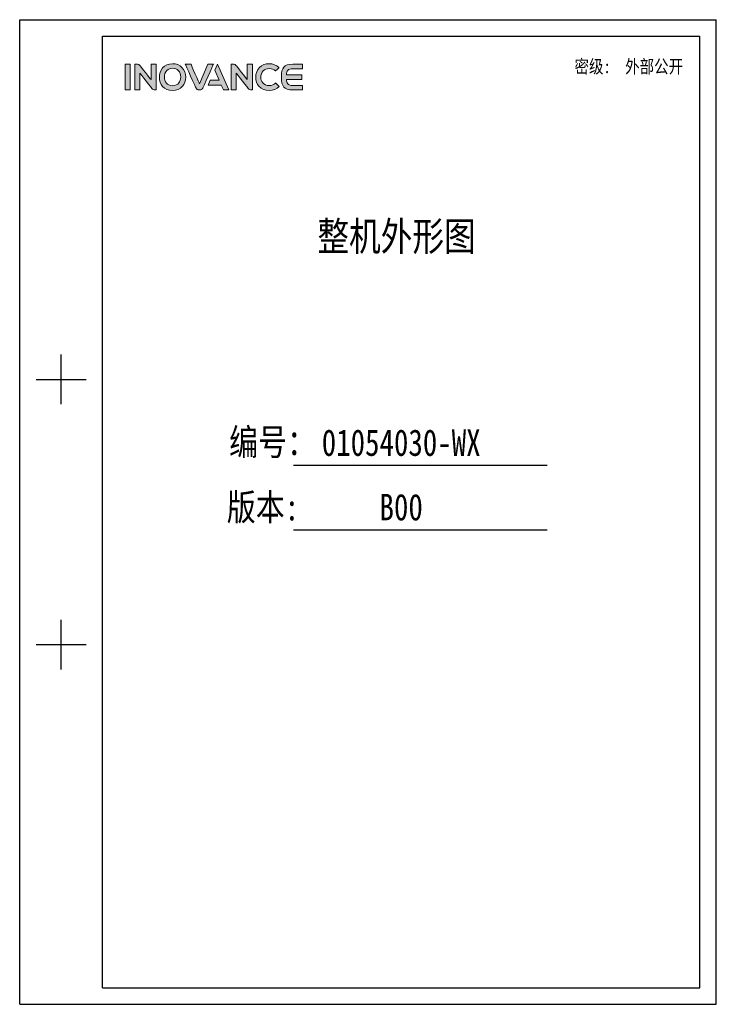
# Model space of a CAD drawing. Header units: millimetres. Extents: x -334 to 1371, y -859 to -284.
# Tile 1 of 42: x -334 to 72, y -859 to -284. Entities that reach past the tile are written whole.
import ezdxf
from ezdxf.enums import TextEntityAlignment as Align

# ---------------------------------------------------------------- set-up
doc = ezdxf.new("R2010")
doc.units = ezdxf.units.MM
doc.header["$LTSCALE"] = 30.734
doc.layers.get('0').update_dxf_attribs({"linetype": 'CONTINUOUS'})
doc.layers.add('Drawing', color=7, linetype='CONTINUOUS')
doc.layers.add('logo-蓝色', color=142, linetype='CONTINUOUS')
doc.styles.add('仿宋体', font='STFANGSO.TTF', dxfattribs={"width": 0.8})

# ---------------------------------------------------------------- blocks, each defined once
blk = doc.blocks.new('1')
at = {"layer": 'logo-蓝色'}
h = blk.add_hatch(color=256, dxfattribs=at)
h.dxf.hatch_style = 1
edge = h.paths.add_edge_path()
edge.add_spline(control_points=[(4238.3, 1447.6), (4238.3, 1447.6), (4245.7, 1447.6), (4245.7, 1447.6), (4245.7, 1447.6), (4245.7, 1447.6), (4245.7, 1484.7), (4245.7, 1484.7), (4245.7, 1484.7), (4245.7, 1484.7), (4238.3, 1484.7), (4238.3, 1484.7), (4238.3, 1484.7), (4238.3, 1484.7), (4238.3, 1447.6), (4238.3, 1447.6)], knot_values=[0, 0, 0, 0, 0.25, 0.25, 0.25, 0.25, 0.5, 0.5, 0.5, 0.5, 0.75, 0.75, 0.75, 0.75, 1, 1, 1, 1], degree=3, periodic=1)
h = blk.add_hatch(color=256, dxfattribs=at)
h.dxf.hatch_style = 1
edge = h.paths.add_edge_path()
edge.add_spline(control_points=[(4275.8, 1484.8), (4275.8, 1484.8), (4275.8, 1462.4), (4275.8, 1462.4), (4275.8, 1462.4), (4275.8, 1462.4), (4259.4, 1483.1), (4259.4, 1483.1), (4259.4, 1483.1), (4258.7, 1484.1), (4257.5, 1484.7), (4256.2, 1484.7), (4256.2, 1484.7), (4256.2, 1484.7), (4252.2, 1484.7), (4252.2, 1484.7), (4252.2, 1484.7), (4252.2, 1484.7), (4252.2, 1447.6), (4252.2, 1447.6), (4252.2, 1447.6), (4252.2, 1447.6), (4259.6, 1447.6), (4259.6, 1447.6), (4259.6, 1447.6), (4259.6, 1447.6), (4259.6, 1471.8), (4259.6, 1471.8), (4259.6, 1471.8), (4259.6, 1471.8), (4278, 1448.7), (4278, 1448.7), (4278, 1448.7), (4278.5, 1448), (4279.3, 1447.6), (4280.3, 1447.6), (4280.3, 1447.6), (4280.3, 1447.6), (4283.2, 1447.6), (4283.2, 1447.6), (4283.2, 1447.6), (4283.2, 1447.6), (4283.2, 1484.8), (4283.2, 1484.8), (4283.2, 1484.8), (4283.2, 1484.8), (4275.8, 1484.8), (4275.8, 1484.8)], knot_values=[0, 0, 0, 0, 0.083333, 0.083333, 0.083333, 0.083333, 0.166667, 0.166667, 0.166667, 0.166667, 0.25, 0.25, 0.25, 0.25, 0.333333, 0.333333, 0.333333, 0.333333, 0.416667, 0.416667, 0.416667, 0.416667, 0.5, 0.5, 0.5, 0.5, 0.583333, 0.583333, 0.583333, 0.583333, 0.666667, 0.666667, 0.666667, 0.666667, 0.75, 0.75, 0.75, 0.75, 0.833333, 0.833333, 0.833333, 0.833333, 0.916667, 0.916667, 0.916667, 0.916667, 1, 1, 1, 1], degree=3, periodic=1)
h = blk.add_hatch(color=256, dxfattribs=at)
h.dxf.hatch_style = 1
edge = h.paths.add_edge_path(flags=16)
edge.add_spline(control_points=[(4298.7, 1475.5), (4300.8, 1477.7), (4303.6, 1478.8), (4307, 1478.8), (4307, 1478.8), (4310.4, 1478.8), (4313.2, 1477.7), (4315.3, 1475.6), (4315.3, 1475.6), (4317.6, 1473.2), (4318.8, 1469.7), (4318.8, 1465.9), (4318.8, 1465.9), (4318.7, 1460), (4315.5, 1453.6), (4307, 1453.6), (4307, 1453.6), (4298.6, 1453.6), (4295.4, 1459.9), (4295.2, 1465.8), (4295.2, 1465.8), (4295.1, 1469.6), (4296.4, 1473.2), (4298.7, 1475.5)], knot_values=[0, 0, 0, 0, 0.166667, 0.166667, 0.166667, 0.166667, 0.333333, 0.333333, 0.333333, 0.333333, 0.5, 0.5, 0.5, 0.5, 0.666667, 0.666667, 0.666667, 0.666667, 0.833333, 0.833333, 0.833333, 0.833333, 1, 1, 1, 1], degree=3, periodic=0)
edge = h.paths.add_edge_path()
edge.add_spline(control_points=[(4307, 1485.5), (4293.9, 1485.5), (4287.9, 1475.4), (4287.9, 1465.9), (4287.9, 1465.9), (4287.9, 1460.8), (4289.6, 1456.1), (4292.6, 1452.7), (4292.6, 1452.7), (4296, 1448.9), (4301, 1446.8), (4307, 1446.8), (4307, 1446.8), (4313, 1446.8), (4318, 1448.9), (4321.4, 1452.8), (4321.4, 1452.8), (4324.3, 1456.2), (4326, 1460.9), (4326.1, 1466), (4326.1, 1466), (4326.1, 1471.5), (4324.1, 1476.7), (4320.6, 1480.2), (4320.6, 1480.2), (4317.2, 1483.7), (4312.5, 1485.5), (4307, 1485.5)], knot_values=[0, 0, 0, 0, 0.142857, 0.142857, 0.142857, 0.142857, 0.285714, 0.285714, 0.285714, 0.285714, 0.428571, 0.428571, 0.428571, 0.428571, 0.571429, 0.571429, 0.571429, 0.571429, 0.714286, 0.714286, 0.714286, 0.714286, 0.857143, 0.857143, 0.857143, 0.857143, 1, 1, 1, 1], degree=3, periodic=0)
h = blk.add_hatch(color=256, dxfattribs=at)
h.dxf.hatch_style = 1
edge = h.paths.add_edge_path()
edge.add_spline(control_points=[(4358, 1484.7), (4358, 1484.7), (4345.8, 1456.4), (4345.8, 1456.4), (4345.8, 1456.4), (4345.8, 1456.4), (4333.7, 1484.7), (4333.7, 1484.7), (4333.7, 1484.7), (4333.7, 1484.7), (4325.4, 1484.7), (4325.4, 1484.7), (4325.4, 1484.7), (4325.4, 1484.7), (4341, 1450), (4341, 1450), (4341, 1450), (4341.6, 1448.6), (4343, 1447.6), (4344.7, 1447.6), (4344.7, 1447.6), (4344.7, 1447.6), (4344.7, 1447.6), (4344.7, 1447.6), (4344.7, 1447.6), (4344.7, 1447.6), (4346.9, 1447.6), (4346.9, 1447.6), (4346.9, 1447.6), (4346.9, 1447.6), (4347, 1447.6), (4347, 1447.6), (4347, 1447.6), (4348.6, 1447.6), (4350, 1448.6), (4350.6, 1450), (4350.6, 1450), (4350.6, 1450), (4366.2, 1484.7), (4366.2, 1484.7), (4366.2, 1484.7), (4366.2, 1484.7), (4358, 1484.7), (4358, 1484.7)], knot_values=[0, 0, 0, 0, 0.090909, 0.090909, 0.090909, 0.090909, 0.181818, 0.181818, 0.181818, 0.181818, 0.272727, 0.272727, 0.272727, 0.272727, 0.363636, 0.363636, 0.363636, 0.363636, 0.454545, 0.454545, 0.454545, 0.454545, 0.545455, 0.545455, 0.545455, 0.545455, 0.636364, 0.636364, 0.636364, 0.636364, 0.727273, 0.727273, 0.727273, 0.727273, 0.818182, 0.818182, 0.818182, 0.818182, 0.909091, 0.909091, 0.909091, 0.909091, 1, 1, 1, 1], degree=3, periodic=1)
h = blk.add_hatch(color=256, dxfattribs=at)
h.dxf.hatch_style = 1
edge = h.paths.add_edge_path()
edge.add_spline(control_points=[(4371.9, 1484.7), (4371.9, 1484.7), (4368.1, 1476.1), (4368.1, 1476.1), (4368.1, 1476.1), (4368.1, 1476.1), (4374.5, 1461.4), (4374.5, 1461.4), (4374.5, 1461.4), (4374.5, 1461.4), (4361.5, 1461.4), (4361.5, 1461.4), (4361.5, 1461.4), (4361.5, 1461.4), (4358.4, 1454.5), (4358.4, 1454.5), (4358.4, 1454.5), (4358.4, 1454.5), (4377.4, 1454.5), (4377.4, 1454.5), (4377.4, 1454.5), (4377.4, 1454.5), (4380.5, 1447.6), (4380.5, 1447.6), (4380.5, 1447.6), (4380.5, 1447.6), (4388.6, 1447.6), (4388.6, 1447.6), (4388.6, 1447.6), (4388.6, 1447.6), (4371.9, 1484.7), (4371.9, 1484.7)], knot_values=[0, 0, 0, 0, 0.125, 0.125, 0.125, 0.125, 0.25, 0.25, 0.25, 0.25, 0.375, 0.375, 0.375, 0.375, 0.5, 0.5, 0.5, 0.5, 0.625, 0.625, 0.625, 0.625, 0.75, 0.75, 0.75, 0.75, 0.875, 0.875, 0.875, 0.875, 1, 1, 1, 1], degree=3, periodic=1)
h = blk.add_hatch(color=256, dxfattribs=at)
h.dxf.hatch_style = 1
edge = h.paths.add_edge_path()
edge.add_spline(control_points=[(4415.2, 1484.8), (4415.2, 1484.8), (4415.2, 1462.4), (4415.2, 1462.4), (4415.2, 1462.4), (4415.2, 1462.4), (4398.8, 1483.1), (4398.8, 1483.1), (4398.8, 1483.1), (4398.1, 1484.1), (4397, 1484.7), (4395.7, 1484.7), (4395.7, 1484.7), (4395.7, 1484.7), (4391.7, 1484.7), (4391.7, 1484.7), (4391.7, 1484.7), (4391.7, 1484.7), (4391.7, 1447.6), (4391.7, 1447.6), (4391.7, 1447.6), (4391.7, 1447.6), (4399, 1447.6), (4399, 1447.6), (4399, 1447.6), (4399, 1447.6), (4399, 1471.8), (4399, 1471.8), (4399, 1471.8), (4399, 1471.8), (4417.4, 1448.7), (4417.4, 1448.7), (4417.4, 1448.7), (4418, 1448), (4418.8, 1447.6), (4419.7, 1447.6), (4419.7, 1447.6), (4419.7, 1447.6), (4422.6, 1447.6), (4422.6, 1447.6), (4422.6, 1447.6), (4422.6, 1447.6), (4422.6, 1484.8), (4422.6, 1484.8), (4422.6, 1484.8), (4422.6, 1484.8), (4415.2, 1484.8), (4415.2, 1484.8)], knot_values=[0, 0, 0, 0, 0.083333, 0.083333, 0.083333, 0.083333, 0.166667, 0.166667, 0.166667, 0.166667, 0.25, 0.25, 0.25, 0.25, 0.333333, 0.333333, 0.333333, 0.333333, 0.416667, 0.416667, 0.416667, 0.416667, 0.5, 0.5, 0.5, 0.5, 0.583333, 0.583333, 0.583333, 0.583333, 0.666667, 0.666667, 0.666667, 0.666667, 0.75, 0.75, 0.75, 0.75, 0.833333, 0.833333, 0.833333, 0.833333, 0.916667, 0.916667, 0.916667, 0.916667, 1, 1, 1, 1], degree=3, periodic=1)
h = blk.add_hatch(color=256, dxfattribs=at)
h.dxf.hatch_style = 1
edge = h.paths.add_edge_path()
edge.add_spline(control_points=[(4456.1, 1457.4), (4453.9, 1455.2), (4450.4, 1453.8), (4447.1, 1453.8), (4447.1, 1453.8), (4438, 1453.8), (4434.7, 1460.1), (4434.7, 1466), (4434.7, 1466), (4434.7, 1469.5), (4435.9, 1472.8), (4438.2, 1475.1), (4438.2, 1475.1), (4440.4, 1477.3), (4443.4, 1478.4), (4447.1, 1478.4), (4447.1, 1478.4), (4450.5, 1478.4), (4453.5, 1477.2), (4455.8, 1475), (4455.8, 1475), (4455.8, 1475), (4455.9, 1474.9), (4455.9, 1474.9), (4455.9, 1474.9), (4455.9, 1474.9), (4460.9, 1479.7), (4460.9, 1479.7), (4460.9, 1479.7), (4460.9, 1479.7), (4460.7, 1479.8), (4460.7, 1479.8), (4460.7, 1479.8), (4456.9, 1483.5), (4452.2, 1485.5), (4447.1, 1485.5), (4447.1, 1485.5), (4441.3, 1485.5), (4436.4, 1483.6), (4432.9, 1480.1), (4432.9, 1480.1), (4429.4, 1476.6), (4427.4, 1471.4), (4427.4, 1465.9), (4427.4, 1465.9), (4427.5, 1460.8), (4429.1, 1456.1), (4432.1, 1452.8), (4432.1, 1452.8), (4435.6, 1448.9), (4440.8, 1446.8), (4447.1, 1446.8), (4447.1, 1446.8), (4452.6, 1446.8), (4457.5, 1448.7), (4461.2, 1452.3), (4461.2, 1452.3), (4461.2, 1452.3), (4461.3, 1452.5), (4461.3, 1452.5), (4461.3, 1452.5), (4461.3, 1452.5), (4456.3, 1457.6), (4456.3, 1457.6), (4456.3, 1457.6), (4456.3, 1457.6), (4456.1, 1457.4), (4456.1, 1457.4)], knot_values=[0, 0, 0, 0, 0.058824, 0.058824, 0.058824, 0.058824, 0.117647, 0.117647, 0.117647, 0.117647, 0.176471, 0.176471, 0.176471, 0.176471, 0.235294, 0.235294, 0.235294, 0.235294, 0.294118, 0.294118, 0.294118, 0.294118, 0.352941, 0.352941, 0.352941, 0.352941, 0.411765, 0.411765, 0.411765, 0.411765, 0.470588, 0.470588, 0.470588, 0.470588, 0.529412, 0.529412, 0.529412, 0.529412, 0.588235, 0.588235, 0.588235, 0.588235, 0.647059, 0.647059, 0.647059, 0.647059, 0.705882, 0.705882, 0.705882, 0.705882, 0.764706, 0.764706, 0.764706, 0.764706, 0.823529, 0.823529, 0.823529, 0.823529, 0.882353, 0.882353, 0.882353, 0.882353, 0.941176, 0.941176, 0.941176, 0.941176, 1, 1, 1, 1], degree=3, periodic=0)
h = blk.add_hatch(color=256, dxfattribs=at)
h.dxf.hatch_style = 1
edge = h.paths.add_edge_path()
edge.add_spline(control_points=[(4481.2, 1478.2), (4481.2, 1478.2), (4495.1, 1478.2), (4495.1, 1478.2), (4495.1, 1478.2), (4495.1, 1478.2), (4495.1, 1484.7), (4495.1, 1484.7), (4495.1, 1484.7), (4495.1, 1484.7), (4481.1, 1484.7), (4481.1, 1484.7), (4481.1, 1484.7), (4468.1, 1484.7), (4464.6, 1479.8), (4464.6, 1466.6), (4464.6, 1466.6), (4464.6, 1466.6), (4464.6, 1466.2), (4464.6, 1466.2), (4464.6, 1466.2), (4464.6, 1466.2), (4464.6, 1466.2), (4464.6, 1466.2), (4464.6, 1466.2), (4464.6, 1466.2), (4464.6, 1466.1), (4464.6, 1466.1), (4464.6, 1466.1), (4464.6, 1466.1), (4464.6, 1466.1), (4464.6, 1466.1), (4464.6, 1466.1), (4464.6, 1466.1), (4464.6, 1465.7), (4464.6, 1465.7), (4464.6, 1465.7), (4464.6, 1452.5), (4468.1, 1447.6), (4481.1, 1447.6), (4481.1, 1447.6), (4481.1, 1447.6), (4495.1, 1447.6), (4495.1, 1447.6), (4495.1, 1447.6), (4495.1, 1447.6), (4495.1, 1454), (4495.1, 1454), (4495.1, 1454), (4495.1, 1454), (4481.2, 1454), (4481.2, 1454), (4481.2, 1454), (4477.8, 1454), (4475.2, 1454.7), (4473.7, 1456.5), (4473.7, 1456.5), (4472.4, 1457.9), (4471.8, 1460.1), (4471.7, 1462.7), (4471.7, 1462.7), (4471.7, 1462.7), (4493.9, 1462.7), (4493.9, 1462.7), (4493.9, 1462.7), (4493.9, 1462.7), (4493.9, 1466.2), (4493.9, 1466.2), (4493.9, 1466.2), (4493.9, 1466.2), (4493.9, 1469.6), (4493.9, 1469.6), (4493.9, 1469.6), (4493.9, 1469.6), (4471.7, 1469.6), (4471.7, 1469.6), (4471.7, 1469.6), (4471.8, 1472.2), (4472.4, 1474.4), (4473.7, 1475.8), (4473.7, 1475.8), (4475.2, 1477.6), (4477.8, 1478.2), (4481.2, 1478.2)], knot_values=[0, 0, 0, 0, 0.047619, 0.047619, 0.047619, 0.047619, 0.095238, 0.095238, 0.095238, 0.095238, 0.142857, 0.142857, 0.142857, 0.142857, 0.190476, 0.190476, 0.190476, 0.190476, 0.238095, 0.238095, 0.238095, 0.238095, 0.285714, 0.285714, 0.285714, 0.285714, 0.333333, 0.333333, 0.333333, 0.333333, 0.380952, 0.380952, 0.380952, 0.380952, 0.428571, 0.428571, 0.428571, 0.428571, 0.47619, 0.47619, 0.47619, 0.47619, 0.52381, 0.52381, 0.52381, 0.52381, 0.571429, 0.571429, 0.571429, 0.571429, 0.619048, 0.619048, 0.619048, 0.619048, 0.666667, 0.666667, 0.666667, 0.666667, 0.714286, 0.714286, 0.714286, 0.714286, 0.761905, 0.761905, 0.761905, 0.761905, 0.809524, 0.809524, 0.809524, 0.809524, 0.857143, 0.857143, 0.857143, 0.857143, 0.904762, 0.904762, 0.904762, 0.904762, 0.952381, 0.952381, 0.952381, 0.952381, 1, 1, 1, 1], degree=3, periodic=0)
at = {"linetype": 'Continuous'}
for p, q in [((4085.7, 1549.2), (5094, 1549.2)), ((4085.7, 123.2), (4085.7, 1549.2)), ((5094, 123.2), (5094, 1549.2)), ((4205.8, 1525.2), (5070, 1525.2)), ((4205.8, 147.2), (4205.8, 1525.2)), ((5070, 147.2), (5070, 1525.2)), ((4145.8, 992.3), (4145.8, 1064.3)), ((4109.7, 1028.3), (4181.8, 1028.3)), ((4481.9, 903.9), (4849.2, 903.9)), ((4482.1, 810.5), (4849.2, 810.5)), ((4145.8, 608.2), (4145.8, 680.2)), ((4109.7, 644.2), (4181.8, 644.2)), ((4205.8, 147.2), (5070, 147.2)), ((4085.7, 123.2), (5094, 123.2))]:
    blk.add_line(p, q, dxfattribs=at)
at = {"layer": 'logo-蓝色', "lineweight": 9}
for points, knots in [([(4245.7, 1484.7), (4245.7, 1484.7), (4245.7, 1484.7), (4238.3, 1484.7), (4238.3, 1484.7)], [0.5, 0.5, 0.5, 0.5, 0.5, 0.75, 0.75, 0.75, 0.75]), ([(4238.3, 1484.7), (4238.3, 1484.7), (4238.3, 1484.7), (4238.3, 1447.6), (4238.3, 1447.6)], [0.75, 0.75, 0.75, 0.75, 0.75, 1, 1, 1, 1]), ([(4245.7, 1447.6), (4245.7, 1447.6), (4245.7, 1447.6), (4245.7, 1484.7), (4245.7, 1484.7)], [0.25, 0.25, 0.25, 0.25, 0.25, 0.5, 0.5, 0.5, 0.5]), ([(4256.2, 1484.7), (4256.2, 1484.7), (4256.2, 1484.7), (4252.2, 1484.7), (4252.2, 1484.7)], [0.25, 0.25, 0.25, 0.25, 0.25000001, 0.33333333, 0.33333333, 0.33333333, 0.33333333]), ([(4252.2, 1484.7), (4252.2, 1484.7), (4252.2, 1484.7), (4252.2, 1447.6), (4252.2, 1447.6)], [0.33333333, 0.33333333, 0.33333333, 0.33333333, 0.33333334, 0.41666667, 0.41666667, 0.41666667, 0.41666667]), ([(4259.4, 1483.1), (4259.4, 1483.1), (4258.7, 1484.1), (4257.5, 1484.7), (4256.2, 1484.7)], [0.16666667, 0.16666667, 0.16666667, 0.16666667, 0.16666668, 0.25, 0.25, 0.25, 0.25]), ([(4275.8, 1462.4), (4275.8, 1462.4), (4275.8, 1462.4), (4259.4, 1483.1), (4259.4, 1483.1)], [0.08333333, 0.08333333, 0.08333333, 0.08333333, 0.08333334, 0.16666667, 0.16666667, 0.16666667, 0.16666667]), ([(4283.2, 1484.8), (4283.2, 1484.8), (4283.2, 1484.8), (4275.8, 1484.8), (4275.8, 1484.8)], [0.91666667, 0.91666667, 0.91666667, 0.91666667, 0.91666668, 1, 1, 1, 1]), ([(4283.2, 1447.6), (4283.2, 1447.6), (4283.2, 1447.6), (4283.2, 1484.8), (4283.2, 1484.8)], [0.83333333, 0.83333333, 0.83333333, 0.83333333, 0.83333334, 0.91666667, 0.91666667, 0.91666667, 0.91666667]), ([(4320.6, 1480.2), (4320.6, 1480.2), (4317.2, 1483.7), (4312.5, 1485.5), (4307, 1485.5)], [0.8571429, 0.8571429, 0.8571429, 0.8571429, 0.8571429, 1, 1, 1, 1]), ([(4333.7, 1484.7), (4333.7, 1484.7), (4333.7, 1484.7), (4325.4, 1484.7), (4325.4, 1484.7)], [0.18181818, 0.18181818, 0.18181818, 0.18181818, 0.18181819, 0.27272727, 0.27272727, 0.27272727, 0.27272727]), ([(4325.4, 1484.7), (4325.4, 1484.7), (4325.4, 1484.7), (4341, 1450), (4341, 1450)], [0.27272727, 0.27272727, 0.27272727, 0.27272727, 0.27272728, 0.36363636, 0.36363636, 0.36363636, 0.36363636]), ([(4345.8, 1456.4), (4345.8, 1456.4), (4345.8, 1456.4), (4333.7, 1484.7), (4333.7, 1484.7)], [0.09090909, 0.09090909, 0.09090909, 0.09090909, 0.0909091, 0.18181818, 0.18181818, 0.18181818, 0.18181818]), ([(4350.6, 1450), (4350.6, 1450), (4350.6, 1450), (4366.2, 1484.7), (4366.2, 1484.7)], [0.81818182, 0.81818182, 0.81818182, 0.81818182, 0.81818183, 0.90909091, 0.90909091, 0.90909091, 0.90909091]), ([(4366.2, 1484.7), (4366.2, 1484.7), (4366.2, 1484.7), (4358, 1484.7), (4358, 1484.7)], [0.90909091, 0.90909091, 0.90909091, 0.90909091, 0.90909092, 1, 1, 1, 1]), ([(4388.6, 1447.6), (4388.6, 1447.6), (4388.6, 1447.6), (4371.9, 1484.7), (4371.9, 1484.7)], [0.875, 0.875, 0.875, 0.875, 0.875, 1, 1, 1, 1]), ([(4395.7, 1484.7), (4395.7, 1484.7), (4395.7, 1484.7), (4391.7, 1484.7), (4391.7, 1484.7)], [0.25, 0.25, 0.25, 0.25, 0.25000001, 0.33333333, 0.33333333, 0.33333333, 0.33333333]), ([(4391.7, 1484.7), (4391.7, 1484.7), (4391.7, 1484.7), (4391.7, 1447.6), (4391.7, 1447.6)], [0.33333333, 0.33333333, 0.33333333, 0.33333333, 0.33333334, 0.41666667, 0.41666667, 0.41666667, 0.41666667]), ([(4398.8, 1483.1), (4398.8, 1483.1), (4398.1, 1484.1), (4397, 1484.7), (4395.7, 1484.7)], [0.16666667, 0.16666667, 0.16666667, 0.16666667, 0.16666668, 0.25, 0.25, 0.25, 0.25]), ([(4415.2, 1462.4), (4415.2, 1462.4), (4415.2, 1462.4), (4398.8, 1483.1), (4398.8, 1483.1)], [0.08333333, 0.08333333, 0.08333333, 0.08333333, 0.08333334, 0.16666667, 0.16666667, 0.16666667, 0.16666667]), ([(4422.6, 1484.8), (4422.6, 1484.8), (4422.6, 1484.8), (4415.2, 1484.8), (4415.2, 1484.8)], [0.91666667, 0.91666667, 0.91666667, 0.91666667, 0.91666668, 1, 1, 1, 1]), ([(4422.6, 1447.6), (4422.6, 1447.6), (4422.6, 1447.6), (4422.6, 1484.8), (4422.6, 1484.8)], [0.83333333, 0.83333333, 0.83333333, 0.83333333, 0.83333334, 0.91666667, 0.91666667, 0.91666667, 0.91666667]), ([(4460.7, 1479.8), (4460.7, 1479.8), (4456.9, 1483.5), (4452.2, 1485.5), (4447.1, 1485.5), (4447.1, 1485.5), (4441.3, 1485.5), (4436.4, 1483.6), (4432.9, 1480.1)], [0.4705882, 0.4705882, 0.4705882, 0.4705882, 0.4705882, 0.5294118, 0.5294118, 0.5294118, 0.5294118, 0.5882353, 0.5882353, 0.5882353, 0.5882353]), ([(4481.1, 1484.7), (4481.1, 1484.7), (4468.1, 1484.7), (4464.6, 1479.8), (4464.6, 1466.6)], [0.14285714, 0.14285714, 0.14285714, 0.14285714, 0.14285715, 0.19047619, 0.19047619, 0.19047619, 0.19047619]), ([(4495.1, 1484.7), (4495.1, 1484.7), (4495.1, 1484.7), (4481.1, 1484.7), (4481.1, 1484.7)], [0.0952381, 0.0952381, 0.0952381, 0.0952381, 0.09523811, 0.14285714, 0.14285714, 0.14285714, 0.14285714]), ([(4495.1, 1478.2), (4495.1, 1478.2), (4495.1, 1478.2), (4495.1, 1484.7), (4495.1, 1484.7)], [0.04761905, 0.04761905, 0.04761905, 0.04761905, 0.04761906, 0.0952381, 0.0952381, 0.0952381, 0.0952381]), ([(4259.6, 1447.6), (4259.6, 1447.6), (4259.6, 1447.6), (4259.6, 1471.8), (4259.6, 1471.8)], [0.5, 0.5, 0.5, 0.5, 0.50000001, 0.58333333, 0.58333333, 0.58333333, 0.58333333]), ([(4259.6, 1471.8), (4259.6, 1471.8), (4259.6, 1471.8), (4278, 1448.7), (4278, 1448.7)], [0.58333333, 0.58333333, 0.58333333, 0.58333333, 0.58333334, 0.66666667, 0.66666667, 0.66666667, 0.66666667]), ([(4295.2, 1465.8), (4295.2, 1465.8), (4295.1, 1469.6), (4296.4, 1473.2), (4298.7, 1475.5)], [0.8333333, 0.8333333, 0.8333333, 0.8333333, 0.8333333, 1, 1, 1, 1]), ([(4307, 1478.8), (4307, 1478.8), (4310.4, 1478.8), (4313.2, 1477.7), (4315.3, 1475.6)], [0.1666667, 0.1666667, 0.1666667, 0.1666667, 0.1666667, 0.3333333, 0.3333333, 0.3333333, 0.3333333]), ([(4315.3, 1475.6), (4315.3, 1475.6), (4317.6, 1473.2), (4318.8, 1469.7), (4318.8, 1465.9)], [0.3333333, 0.3333333, 0.3333333, 0.3333333, 0.3333333, 0.5, 0.5, 0.5, 0.5]), ([(4326.1, 1466), (4326.1, 1466), (4326.1, 1471.5), (4324.1, 1476.7), (4320.6, 1480.2)], [0.7142857, 0.7142857, 0.7142857, 0.7142857, 0.7142857, 0.8571429, 0.8571429, 0.8571429, 0.8571429]), ([(4368.1, 1476.1), (4368.1, 1476.1), (4368.1, 1476.1), (4374.5, 1461.4), (4374.5, 1461.4)], [0.125, 0.125, 0.125, 0.125, 0.125, 0.25, 0.25, 0.25, 0.25]), ([(4399, 1447.6), (4399, 1447.6), (4399, 1447.6), (4399, 1471.8), (4399, 1471.8)], [0.5, 0.5, 0.5, 0.5, 0.50000001, 0.58333333, 0.58333333, 0.58333333, 0.58333333]), ([(4399, 1471.8), (4399, 1471.8), (4399, 1471.8), (4417.4, 1448.7), (4417.4, 1448.7)], [0.58333333, 0.58333333, 0.58333333, 0.58333333, 0.58333334, 0.66666667, 0.66666667, 0.66666667, 0.66666667]), ([(4432.9, 1480.1), (4432.9, 1480.1), (4429.4, 1476.6), (4427.4, 1471.4), (4427.4, 1465.9)], [0.58823529, 0.58823529, 0.58823529, 0.58823529, 0.5882353, 0.64705882, 0.64705882, 0.64705882, 0.64705882]), ([(4434.7, 1466), (4434.7, 1466), (4434.7, 1469.5), (4435.9, 1472.8), (4438.2, 1475.1)], [0.11764706, 0.11764706, 0.11764706, 0.11764706, 0.11764707, 0.17647059, 0.17647059, 0.17647059, 0.17647059]), ([(4438.2, 1475.1), (4438.2, 1475.1), (4440.4, 1477.3), (4443.4, 1478.4), (4447.1, 1478.4)], [0.17647059, 0.17647059, 0.17647059, 0.17647059, 0.1764706, 0.23529412, 0.23529412, 0.23529412, 0.23529412]), ([(4447.1, 1478.4), (4447.1, 1478.4), (4450.5, 1478.4), (4453.5, 1477.2), (4455.8, 1475)], [0.23529412, 0.23529412, 0.23529412, 0.23529412, 0.23529413, 0.29411765, 0.29411765, 0.29411765, 0.29411765]), ([(4455.8, 1475), (4455.8, 1475), (4455.8, 1475), (4455.9, 1474.9), (4455.9, 1474.9)], [0.29411765, 0.29411765, 0.29411765, 0.29411765, 0.29411766, 0.35294118, 0.35294118, 0.35294118, 0.35294118]), ([(4455.9, 1474.9), (4455.9, 1474.9), (4455.9, 1474.9), (4460.9, 1479.7), (4460.9, 1479.7)], [0.35294118, 0.35294118, 0.35294118, 0.35294118, 0.35294119, 0.41176471, 0.41176471, 0.41176471, 0.41176471]), ([(4460.9, 1479.7), (4460.9, 1479.7), (4460.9, 1479.7), (4460.7, 1479.8), (4460.7, 1479.8)], [0.41176471, 0.41176471, 0.41176471, 0.41176471, 0.41176472, 0.47058824, 0.47058824, 0.47058824, 0.47058824]), ([(4471.7, 1469.6), (4471.7, 1469.6), (4471.8, 1472.2), (4472.4, 1474.4), (4473.7, 1475.8)], [0.9047619, 0.9047619, 0.9047619, 0.9047619, 0.90476191, 0.95238095, 0.95238095, 0.95238095, 0.95238095]), ([(4493.9, 1469.6), (4493.9, 1469.6), (4493.9, 1469.6), (4471.7, 1469.6), (4471.7, 1469.6)], [0.85714286, 0.85714286, 0.85714286, 0.85714286, 0.85714287, 0.9047619, 0.9047619, 0.9047619, 0.9047619]), ([(4473.7, 1475.8), (4473.7, 1475.8), (4475.2, 1477.6), (4477.8, 1478.2), (4481.2, 1478.2)], [0.95238095, 0.95238095, 0.95238095, 0.95238095, 0.95238096, 1, 1, 1, 1]), ([(4493.9, 1466.2), (4493.9, 1466.2), (4493.9, 1466.2), (4493.9, 1469.6), (4493.9, 1469.6)], [0.80952381, 0.80952381, 0.80952381, 0.80952381, 0.80952382, 0.85714286, 0.85714286, 0.85714286, 0.85714286]), ([(4287.9, 1465.9), (4287.9, 1465.9), (4287.9, 1460.8), (4289.6, 1456.1), (4292.6, 1452.7)], [0.1428571, 0.1428571, 0.1428571, 0.1428571, 0.1428572, 0.2857143, 0.2857143, 0.2857143, 0.2857143]), ([(4318.8, 1465.9), (4318.8, 1465.9), (4318.7, 1460), (4315.5, 1453.6), (4307, 1453.6), (4307, 1453.6), (4298.6, 1453.6), (4295.4, 1459.9), (4295.2, 1465.8)], [0.5, 0.5, 0.5, 0.5, 0.5, 0.6666667, 0.6666667, 0.6666667, 0.6666667, 0.8333333, 0.8333333, 0.8333333, 0.8333333]), ([(4321.4, 1452.8), (4321.4, 1452.8), (4324.3, 1456.2), (4326, 1460.9), (4326.1, 1466)], [0.5714286, 0.5714286, 0.5714286, 0.5714286, 0.5714286, 0.7142857, 0.7142857, 0.7142857, 0.7142857]), ([(4361.5, 1461.4), (4361.5, 1461.4), (4361.5, 1461.4), (4358.4, 1454.5), (4358.4, 1454.5)], [0.375, 0.375, 0.375, 0.375, 0.375, 0.5, 0.5, 0.5, 0.5]), ([(4374.5, 1461.4), (4374.5, 1461.4), (4374.5, 1461.4), (4361.5, 1461.4), (4361.5, 1461.4)], [0.25, 0.25, 0.25, 0.25, 0.25, 0.375, 0.375, 0.375, 0.375]), ([(4427.4, 1465.9), (4427.4, 1465.9), (4427.5, 1460.8), (4429.1, 1456.1), (4432.1, 1452.8)], [0.64705882, 0.64705882, 0.64705882, 0.64705882, 0.64705883, 0.70588235, 0.70588235, 0.70588235, 0.70588235]), ([(4456.1, 1457.4), (4453.9, 1455.2), (4450.4, 1453.8), (4447.1, 1453.8), (4447.1, 1453.8), (4438, 1453.8), (4434.7, 1460.1), (4434.7, 1466)], [0, 0, 0, 0, 0.0588235, 0.0588235, 0.0588235, 0.0588235, 0.1176471, 0.1176471, 0.1176471, 0.1176471]), ([(4456.3, 1457.6), (4456.3, 1457.6), (4456.3, 1457.6), (4456.1, 1457.4), (4456.1, 1457.4)], [0.94117647, 0.94117647, 0.94117647, 0.94117647, 0.94117648, 1, 1, 1, 1]), ([(4461.3, 1452.5), (4461.3, 1452.5), (4461.3, 1452.5), (4456.3, 1457.6), (4456.3, 1457.6)], [0.88235294, 0.88235294, 0.88235294, 0.88235294, 0.88235295, 0.94117647, 0.94117647, 0.94117647, 0.94117647]), ([(4464.6, 1466.6), (4464.6, 1466.6), (4464.6, 1466.6), (4464.6, 1466.2), (4464.6, 1466.2)], [0.19047619, 0.19047619, 0.19047619, 0.19047619, 0.1904762, 0.23809524, 0.23809524, 0.23809524, 0.23809524]), ([(4464.6, 1466.2), (4464.6, 1466.2), (4464.6, 1466.2), (4464.6, 1466.2), (4464.6, 1466.2)], [0.23809524, 0.23809524, 0.23809524, 0.23809524, 0.23809525, 0.28571429, 0.28571429, 0.28571429, 0.28571429]), ([(4464.6, 1466.2), (4464.6, 1466.2), (4464.6, 1466.2), (4464.6, 1466.1), (4464.6, 1466.1)], [0.28571429, 0.28571429, 0.28571429, 0.28571429, 0.2857143, 0.33333333, 0.33333333, 0.33333333, 0.33333333]), ([(4464.6, 1466.1), (4464.6, 1466.1), (4464.6, 1466.1), (4464.6, 1466.1), (4464.6, 1466.1)], [0.33333333, 0.33333333, 0.33333333, 0.33333333, 0.33333334, 0.38095238, 0.38095238, 0.38095238, 0.38095238]), ([(4464.6, 1466.1), (4464.6, 1466.1), (4464.6, 1466.1), (4464.6, 1465.7), (4464.6, 1465.7)], [0.38095238, 0.38095238, 0.38095238, 0.38095238, 0.38095239, 0.42857143, 0.42857143, 0.42857143, 0.42857143]), ([(4464.6, 1465.7), (4464.6, 1465.7), (4464.6, 1452.5), (4468.1, 1447.6), (4481.1, 1447.6)], [0.42857143, 0.42857143, 0.42857143, 0.42857143, 0.42857144, 0.47619048, 0.47619048, 0.47619048, 0.47619048]), ([(4473.7, 1456.5), (4473.7, 1456.5), (4472.4, 1457.9), (4471.8, 1460.1), (4471.7, 1462.7)], [0.66666667, 0.66666667, 0.66666667, 0.66666667, 0.66666668, 0.71428571, 0.71428571, 0.71428571, 0.71428571]), ([(4471.7, 1462.7), (4471.7, 1462.7), (4471.7, 1462.7), (4493.9, 1462.7), (4493.9, 1462.7)], [0.71428571, 0.71428571, 0.71428571, 0.71428571, 0.71428572, 0.76190476, 0.76190476, 0.76190476, 0.76190476]), ([(4495.1, 1454), (4495.1, 1454), (4495.1, 1454), (4481.2, 1454), (4481.2, 1454), (4481.2, 1454), (4477.8, 1454), (4475.2, 1454.7), (4473.7, 1456.5)], [0.57142857, 0.57142857, 0.57142857, 0.57142857, 0.57142858, 0.61904762, 0.61904762, 0.61904762, 0.61904763, 0.66666667, 0.66666667, 0.66666667, 0.66666667]), ([(4493.9, 1462.7), (4493.9, 1462.7), (4493.9, 1462.7), (4493.9, 1466.2), (4493.9, 1466.2)], [0.76190476, 0.76190476, 0.76190476, 0.76190476, 0.76190477, 0.80952381, 0.80952381, 0.80952381, 0.80952381]), ([(4252.2, 1447.6), (4252.2, 1447.6), (4252.2, 1447.6), (4259.6, 1447.6), (4259.6, 1447.6)], [0.41666667, 0.41666667, 0.41666667, 0.41666667, 0.41666668, 0.5, 0.5, 0.5, 0.5]), ([(4278, 1448.7), (4278, 1448.7), (4278.5, 1448), (4279.3, 1447.6), (4280.3, 1447.6)], [0.66666667, 0.66666667, 0.66666667, 0.66666667, 0.66666668, 0.75, 0.75, 0.75, 0.75]), ([(4280.3, 1447.6), (4280.3, 1447.6), (4280.3, 1447.6), (4283.2, 1447.6), (4283.2, 1447.6)], [0.75, 0.75, 0.75, 0.75, 0.75000001, 0.83333333, 0.83333333, 0.83333333, 0.83333333]), ([(4292.6, 1452.7), (4292.6, 1452.7), (4296, 1448.9), (4301, 1446.8), (4307, 1446.8)], [0.2857143, 0.2857143, 0.2857143, 0.2857143, 0.2857143, 0.4285714, 0.4285714, 0.4285714, 0.4285714]), ([(4307, 1446.8), (4307, 1446.8), (4313, 1446.8), (4318, 1448.9), (4321.4, 1452.8)], [0.4285714, 0.4285714, 0.4285714, 0.4285714, 0.4285714, 0.5714286, 0.5714286, 0.5714286, 0.5714286]), ([(4341, 1450), (4341, 1450), (4341.6, 1448.6), (4343, 1447.6), (4344.7, 1447.6)], [0.36363636, 0.36363636, 0.36363636, 0.36363636, 0.36363637, 0.45454545, 0.45454545, 0.45454545, 0.45454545]), ([(4344.7, 1447.6), (4344.7, 1447.6), (4344.7, 1447.6), (4344.7, 1447.6), (4344.7, 1447.6)], [0.45454545, 0.45454545, 0.45454545, 0.45454545, 0.45454546, 0.54545455, 0.54545455, 0.54545455, 0.54545455]), ([(4344.7, 1447.6), (4344.7, 1447.6), (4344.7, 1447.6), (4346.9, 1447.6), (4346.9, 1447.6)], [0.54545455, 0.54545455, 0.54545455, 0.54545455, 0.54545456, 0.63636364, 0.63636364, 0.63636364, 0.63636364]), ([(4346.9, 1447.6), (4346.9, 1447.6), (4346.9, 1447.6), (4347, 1447.6), (4347, 1447.6)], [0.63636364, 0.63636364, 0.63636364, 0.63636364, 0.63636365, 0.72727273, 0.72727273, 0.72727273, 0.72727273]), ([(4347, 1447.6), (4347, 1447.6), (4348.6, 1447.6), (4350, 1448.6), (4350.6, 1450)], [0.72727273, 0.72727273, 0.72727273, 0.72727273, 0.72727274, 0.81818182, 0.81818182, 0.81818182, 0.81818182]), ([(4358.4, 1454.5), (4358.4, 1454.5), (4358.4, 1454.5), (4377.4, 1454.5), (4377.4, 1454.5)], [0.5, 0.5, 0.5, 0.5, 0.5, 0.625, 0.625, 0.625, 0.625]), ([(4377.4, 1454.5), (4377.4, 1454.5), (4377.4, 1454.5), (4380.5, 1447.6), (4380.5, 1447.6)], [0.625, 0.625, 0.625, 0.625, 0.625, 0.75, 0.75, 0.75, 0.75]), ([(4380.5, 1447.6), (4380.5, 1447.6), (4380.5, 1447.6), (4388.6, 1447.6), (4388.6, 1447.6)], [0.75, 0.75, 0.75, 0.75, 0.75, 0.875, 0.875, 0.875, 0.875]), ([(4391.7, 1447.6), (4391.7, 1447.6), (4391.7, 1447.6), (4399, 1447.6), (4399, 1447.6)], [0.41666667, 0.41666667, 0.41666667, 0.41666667, 0.41666668, 0.5, 0.5, 0.5, 0.5]), ([(4417.4, 1448.7), (4417.4, 1448.7), (4418, 1448), (4418.8, 1447.6), (4419.7, 1447.6)], [0.66666667, 0.66666667, 0.66666667, 0.66666667, 0.66666668, 0.75, 0.75, 0.75, 0.75]), ([(4419.7, 1447.6), (4419.7, 1447.6), (4419.7, 1447.6), (4422.6, 1447.6), (4422.6, 1447.6)], [0.75, 0.75, 0.75, 0.75, 0.75000001, 0.83333333, 0.83333333, 0.83333333, 0.83333333]), ([(4432.1, 1452.8), (4432.1, 1452.8), (4435.6, 1448.9), (4440.8, 1446.8), (4447.1, 1446.8), (4447.1, 1446.8), (4452.6, 1446.8), (4457.5, 1448.7), (4461.2, 1452.3)], [0.7058824, 0.7058824, 0.7058824, 0.7058824, 0.7058824, 0.7647059, 0.7647059, 0.7647059, 0.7647059, 0.8235294, 0.8235294, 0.8235294, 0.8235294]), ([(4461.2, 1452.3), (4461.2, 1452.3), (4461.2, 1452.3), (4461.3, 1452.5), (4461.3, 1452.5)], [0.82352941, 0.82352941, 0.82352941, 0.82352941, 0.82352942, 0.88235294, 0.88235294, 0.88235294, 0.88235294]), ([(4481.1, 1447.6), (4481.1, 1447.6), (4481.1, 1447.6), (4495.1, 1447.6), (4495.1, 1447.6)], [0.47619048, 0.47619048, 0.47619048, 0.47619048, 0.47619049, 0.52380952, 0.52380952, 0.52380952, 0.52380952]), ([(4495.1, 1447.6), (4495.1, 1447.6), (4495.1, 1447.6), (4495.1, 1454), (4495.1, 1454)], [0.52380952, 0.52380952, 0.52380952, 0.52380952, 0.52380953, 0.57142857, 0.57142857, 0.57142857, 0.57142857])]:
    blk.add_open_spline(points, degree=3, knots=knots, dxfattribs=at)
for points in [[(4275.8, 1484.8), (4275.8, 1484.8), (4275.8, 1462.4), (4275.8, 1462.4)], [(4307, 1485.5), (4293.9, 1485.5), (4287.9, 1475.4), (4287.9, 1465.9)], [(4358, 1484.7), (4358, 1484.7), (4345.8, 1456.4), (4345.8, 1456.4)], [(4371.9, 1484.7), (4371.9, 1484.7), (4368.1, 1476.1), (4368.1, 1476.1)], [(4415.2, 1484.8), (4415.2, 1484.8), (4415.2, 1462.4), (4415.2, 1462.4)], [(4298.7, 1475.5), (4300.8, 1477.7), (4303.6, 1478.8), (4307, 1478.8)], [(4481.2, 1478.2), (4481.2, 1478.2), (4495.1, 1478.2), (4495.1, 1478.2)], [(4238.3, 1447.6), (4238.3, 1447.6), (4245.7, 1447.6), (4245.7, 1447.6)]]:
    blk.add_open_spline(points, degree=3, dxfattribs=at)
at = {"linetype": 'Continuous', "style": '仿宋体', "width": 0.8}
for s, height, p in [('密级:  外部公开', 19.21, (4888.8, 1471.8)), ('编号：', 38.41, (4388.9, 918.4)), ('版本:', 38.41, (4385.5, 824))]:
    blk.add_text(s, height=height, dxfattribs=at).set_placement(p)
at = {"linetype": 'Continuous', "lineweight": 0, "ltscale": 0.3, "style": '仿宋体', "width": 0.8}
for tag, height, p in [('编号', 38.4, (4637.9, 936.4)), ('版本', 38.4, (4637.9, 843)), ('编号', 14.4, (5574.2, 169.5))]:
    blk.add_attdef(tag, text='', height=height, dxfattribs=at).set_placement(p, align=Align.MIDDLE)
at = {"layer": 'Drawing', "style": '仿宋体', "width": 0.8}
blk.add_text('整机外形图', height=42.01, dxfattribs=at).set_placement((4516.6, 1214.5))

msp = doc.modelspace()

# ---------------------------------------------------------------- block references
ref = msp.add_blockref('1', (-1981.07, -908.59), dxfattribs=dict(xscale=0.4030154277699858, yscale=0.4030154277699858, zscale=0.4030154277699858))
ref.add_attrib('编号', '01054030-WX', dxfattribs={"linetype": 'Continuous', "lineweight": 0, "ltscale": 0.3, "height": 15.4801, "style": '仿宋体', "width": 0.8}).set_placement((-111.92, -531.21), align=Align.MIDDLE)
ref.add_attrib('版本', 'B00', dxfattribs={"linetype": 'Continuous', "lineweight": 0, "ltscale": 0.3, "height": 15.48, "style": '仿宋体', "width": 0.8}).set_placement((-111.92, -568.86), align=Align.MIDDLE)

doc.saveas('drawing.dxf')
